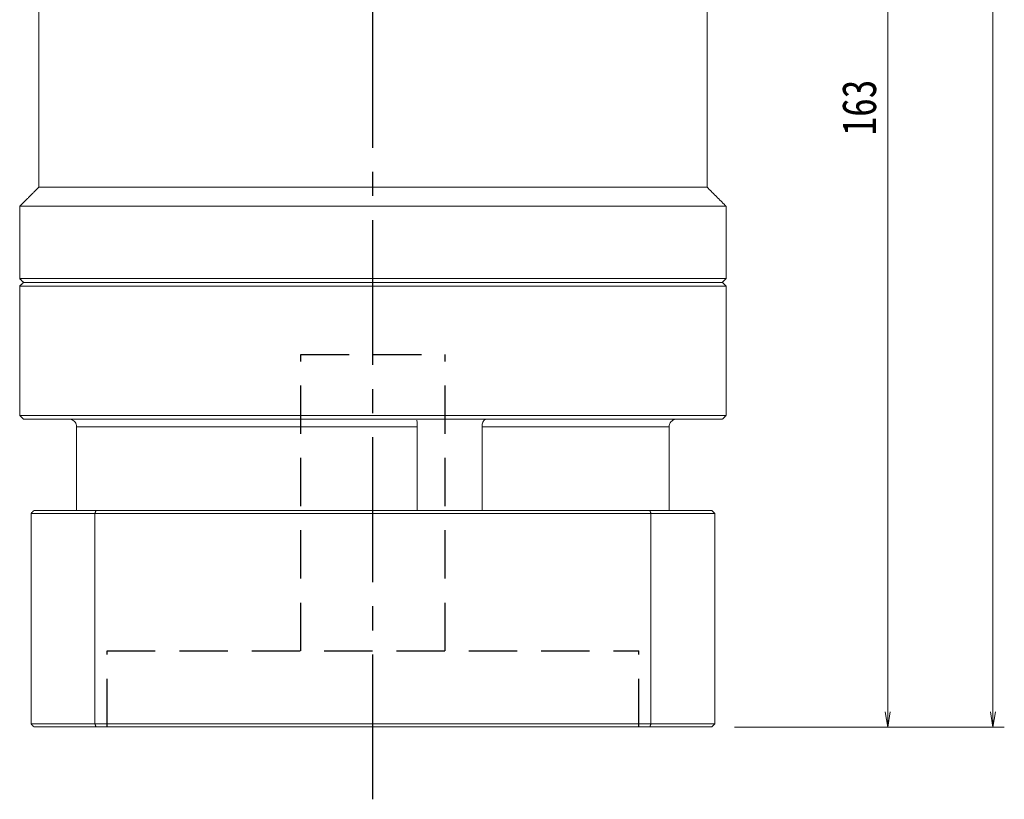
# Model space of a CAD drawing. Header units: millimetres. Extents: x -17 to 650, y 12 to 474.
# Tile 5 of 8: x 329 to 458, y 186 to 289. Entities that reach past the tile are written whole.
import ezdxf

# ---------------------------------------------------------------- set-up
doc = ezdxf.new("R2010")
doc.units = ezdxf.units.MM
doc.linetypes.add('CENTER2', pattern=[28.575, 19.05, -3.175, 3.175, -3.175])
doc.linetypes.add('DASHED2', pattern=[9.525, 6.35, -3.175])
doc.layers.add('3中心线层', color=1, linetype='CENTER2')
doc.layers.add('4虚线层', color=6, linetype='DASHED2')
doc.layers.add('尺寸线层', color=3, linetype='Continuous', lineweight=18)
doc.styles.add('宋体', font='SimSun.ttf', dxfattribs={"width": 0.8})
doc.dimstyles.new('A水平标注$0', dxfattribs={"dimtxt": 3.5, "dimasz": 2, "dimexe": 1.5, "dimexo": 3, "dimgap": 1.1, "dimtad": 1, "dimtoh": 1, "dimdec": 4, "dimdsep": 46, "dimtxsty": '宋体', "dimblk": 'OPEN', "dimcen": 3, "dimclrd": 3, "dimclre": 3, "dimclrt": 6, "dimadec": 0, "dimazin": 0, "dimtm": 1e-09, "dimtfac": 1, "dimtdec": 4, "dimtix": 1, "dimtmove": 0, "dimatfit": 3, "dimldrblk": 'OPEN', "dimfxl": 0, "dimlwd": 13, "dimlwe": 13, "dimarcsym": 0})

# ---------------------------------------------------------------- blocks, each defined once
blk = doc.blocks.new('_Open')
at = {"color": 0, "linetype": 'ByBlock', "lineweight": -2}
for p, q in [((-1, 0.167), (0, 0)), ((-1, -0.167), (0, 0)), ((0, 0), (-1, 0))]:
    blk.add_line(p, q, dxfattribs=at)
blk = doc.blocks.new('*D20')
at = {"layer": 'Defpoints', "color": 0, "transparency": 16777216}
for p in [(420.15, 403.64), (419.75, 195.64), (456.76, 195.64)]:
    blk.add_point(p, dxfattribs=at)
at = {"layer": '尺寸线层', "color": 3, "lineweight": 13, "transparency": 16777216}
for p, q in [((423.15, 403.64), (458.26, 403.64)), ((456.76, 401.64), (456.76, 197.64)), ((422.75, 195.64), (458.26, 195.64))]:
    blk.add_line(p, q, dxfattribs=at)
at = {"layer": '尺寸线层', "color": 3, "lineweight": 13, "transparency": 16777216, "xscale": 2, "yscale": 2, "zscale": 2}
for p, rotation in [((456.76, 403.64), 90), ((456.76, 195.64), 270)]:
    blk.add_blockref('_Open', p, dxfattribs=dict(at, rotation=rotation))
at = {"layer": '尺寸线层', "color": 6, "transparency": 16777216, "insert": (453.01, 299.64), "char_height": 4.5, "attachment_point": 5, "rotation": 90, "style": '宋体', "bg_fill": 3, "box_fill_scale": 1.1, "bg_fill_color": 256, "bg_fill_true_color": 13158600, "bg_fill_transparency": 0}
blk.add_mtext('208', dxfattribs=at)
blk = doc.blocks.new('*D21')
at = {"layer": 'Defpoints', "color": 0, "transparency": 16777216}
for p in [(426.8, 358.64), (419.75, 195.64), (442.92, 195.64)]:
    blk.add_point(p, dxfattribs=at)
at = {"layer": '尺寸线层', "color": 3, "lineweight": 13, "transparency": 16777216}
for p, q in [((429.8, 358.64), (444.42, 358.64)), ((442.92, 356.64), (442.92, 197.64)), ((422.75, 195.64), (444.42, 195.64))]:
    blk.add_line(p, q, dxfattribs=at)
at = {"layer": '尺寸线层', "color": 3, "lineweight": 13, "transparency": 16777216, "xscale": 2, "yscale": 2, "zscale": 2}
for p, rotation in [((442.92, 358.64), 90), ((442.92, 195.64), 270)]:
    blk.add_blockref('_Open', p, dxfattribs=dict(at, rotation=rotation))
at = {"layer": '尺寸线层', "color": 6, "transparency": 16777216, "insert": (439.17, 277.14), "char_height": 4.5, "attachment_point": 5, "rotation": 90, "style": '宋体', "bg_fill": 3, "box_fill_scale": 1.1, "bg_fill_color": 256, "bg_fill_true_color": 13158600, "bg_fill_transparency": 0}
blk.add_mtext('163', dxfattribs=at)

msp = doc.modelspace()

# ---------------------------------------------------------------- linework, layer by layer
at = {"color": 7, "linetype": 'Continuous', "lineweight": 15}
for p, q in [((375.14712, 254.14332), (329.14712, 254.14332)), ((328.64712, 253.64332), (375.14712, 253.64332)), ((336.14636, 235.14332), (380.97556, 235.14332)), ((336.14636, 224.14332), (336.14636, 235.14332)), ((380.97556, 235.14332), (380.97556, 224.14332)), ((389.50697, 224.14332), (389.50697, 235.14332)), ((389.50697, 235.14332), (414.14789, 235.14332)), ((414.14789, 235.14332), (414.14789, 224.14332)), ((330.14712, 223.74332), (338.55478, 223.74332)), ((330.14712, 223.74332), (330.14712, 196.04332)), ((338.69716, 224.14332), (330.54712, 224.14332)), ((338.55478, 223.74332), (338.55478, 196.04332)), ((338.55478, 223.74332), (411.73947, 223.74332)), ((411.59709, 224.14332), (338.69716, 224.14332)), ((411.73947, 223.74332), (411.73947, 196.04332)), ((338.55478, 196.04332), (330.14712, 196.04332)), ((411.73947, 196.04332), (338.55478, 196.04332)), ((330.54712, 195.64332), (338.69716, 195.64332)), ((338.69716, 195.64332), (411.59709, 195.64332))]:
    msp.add_line(p, q, dxfattribs=at)
for points in [[(331.14712, 266.64332), (331.14712, 292.64332)], [(328.64712, 264.14332), (331.14712, 266.64332)], [(328.64712, 254.64332), (328.64712, 264.14332)], [(329.14712, 254.14332), (328.64712, 254.64332)], [(328.64712, 253.64332), (329.14712, 254.14332)], [(328.64712, 236.64332), (328.64712, 253.64332)], [(329.14712, 236.14332), (328.64712, 236.64332)], [(330.14712, 223.74332), (330.54712, 224.14332)], [(338.55478, 223.74332), (338.69716, 224.14332)], [(411.73947, 223.74332), (411.59709, 224.14332)], [(330.14712, 196.04332), (330.54712, 195.64332)], [(338.69716, 195.64332), (338.55478, 196.04332)], [(411.59709, 195.64332), (411.73947, 196.04332)]]:
    msp.add_open_spline(points, degree=1, dxfattribs=at)
for points, knots in [([(336.14636, 235.14332), (336.13612, 235.2534), (336.11566, 235.47354), (335.95609, 235.76844), (335.71687, 235.99636), (335.43938, 236.12411), (335.24888, 236.13774), (335.1709, 236.14332)], [0, 0, 0, 0, 0.2090346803, 0.4180270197, 0.631427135, 0.8491383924, 1, 1, 1, 1]), ([(380.94554, 236.0198), (380.94507, 236.01232), (380.94209, 235.96524), (380.95474, 235.78205), (380.97091, 235.48905), (380.97401, 235.25858), (380.97556, 235.14332)], [0, 0, 0, 0, 0.058585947, 0.369068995, 0.684466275, 1, 1, 1, 1]), ([(389.50697, 235.14332), (389.5136, 235.2534), (389.52685, 235.47354), (389.62619, 235.76844), (389.76263, 235.99636), (389.90429, 236.12411), (389.98682, 236.13774), (390.0206, 236.14332)], [0, 0, 0, 0, 0.20903468, 0.41802702, 0.631427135, 0.849138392, 1, 1, 1, 1]), ([(415.12335, 236.14332), (415.10646, 236.14304), (414.98114, 236.14097), (414.74891, 236.08764), (414.46825, 235.91239), (414.25935, 235.64897), (414.1598, 235.37513), (414.15092, 235.20231), (414.14789, 235.14332)], [0, 0, 0, 0, 0.032681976, 0.242401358, 0.454080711, 0.670711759, 0.887588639, 1, 1, 1, 1])]:
    msp.add_open_spline(points, degree=3, knots=knots, dxfattribs=at)
at = {"layer": '3中心线层'}
msp.add_line((375.15062, 186.12942), (375.14712, 300.64332), dxfattribs=at)
at = {"layer": '4虚线层'}
for p, q in [((365.64958, 244.64332), (384.64958, 244.64332)), ((365.65027, 205.64332), (365.64958, 244.64332)), ((384.65027, 205.64332), (384.64958, 244.64332)), ((340.15027, 205.64332), (410.15027, 205.64332)), ((340.15045, 195.64332), (340.15027, 205.64332)), ((410.15045, 195.64332), (410.15027, 205.64332))]:
    msp.add_line(p, q, dxfattribs=at)

# ---------------------------------------------------------------- dimensions: what is measured, and where the dimension line sits
at = {"layer": '尺寸线层'}
dim = msp.add_linear_dim(base=(456.75789, 195.64332), p1=(420.14712, 403.64332), p2=(419.74712, 195.64332), angle=270, dimstyle='A水平标注$0', override={"dimtxt": 4.5, "dimgap": 1.5, "dimdec": 1, "dimpost": '<>', "dimblk": 'Open', "dimtvp": 0.1, "dimtfill": 1, "dimtfillclr": 256}, dxfattribs=at)
dim.commit()
dim.dimension.update_dxf_attribs({"geometry": '*D20', "text_midpoint": (453.00789, 299.64332)})

# ---------------------------------------------------------------- next in the draw order: dimensions: what is measured, and where the dimension line sits
dim = msp.add_linear_dim(base=(442.91741, 195.64332), p1=(426.79925, 358.64332), p2=(419.74712, 195.64332), angle=270, dimstyle='A水平标注$0', override={"dimtxt": 4.5, "dimgap": 1.5, "dimtad": 1, "dimjust": 0, "dimdec": 1, "dimlfac": 1, "dimpost": '<>', "dimse1": 0, "dimse2": 0, "dimsd1": 0, "dimsd2": 0, "dimtofl": 1, "dimtvp": 0.1}, dxfattribs=at)
dim.commit()
dim.dimension.update_dxf_attribs({"geometry": '*D21', "text_midpoint": (439.16741, 277.14332)})

# ---------------------------------------------------------------- next in the draw order: linework, layer by layer
at = {"color": 7, "linetype": 'Continuous', "lineweight": 15}
for p, q in [((419.14712, 266.64332), (331.14712, 266.64332)), ((421.64712, 264.14332), (328.64712, 264.14332)), ((421.64712, 254.64332), (328.64712, 254.64332)), ((329.14712, 254.14332), (421.14712, 254.14332)), ((421.14712, 254.14332), (375.14712, 254.14332)), ((375.14712, 253.64332), (421.64712, 253.64332)), ((421.64712, 236.64332), (328.64712, 236.64332)), ((329.14712, 236.14332), (421.14712, 236.14332)), ((419.74712, 224.14332), (411.59709, 224.14332)), ((411.73947, 223.74332), (420.14712, 223.74332)), ((420.14712, 223.74332), (420.14712, 196.04332)), ((420.14712, 196.04332), (411.73947, 196.04332)), ((411.59709, 195.64332), (419.74712, 195.64332))]:
    msp.add_line(p, q, dxfattribs=at)
for points in [[(419.14712, 292.64332), (419.14712, 266.64332)], [(419.14712, 266.64332), (421.64712, 264.14332)], [(421.64712, 264.14332), (421.64712, 254.64332)], [(421.64712, 254.64332), (421.14712, 254.14332)], [(421.14712, 254.14332), (421.64712, 253.64332)], [(421.64712, 253.64332), (421.64712, 236.64332)], [(421.64712, 236.64332), (421.14712, 236.14332)], [(419.74712, 224.14332), (420.14712, 223.74332)], [(419.74712, 195.64332), (420.14712, 196.04332)]]:
    msp.add_open_spline(points, degree=1, dxfattribs=at)

doc.saveas('drawing.dxf')
